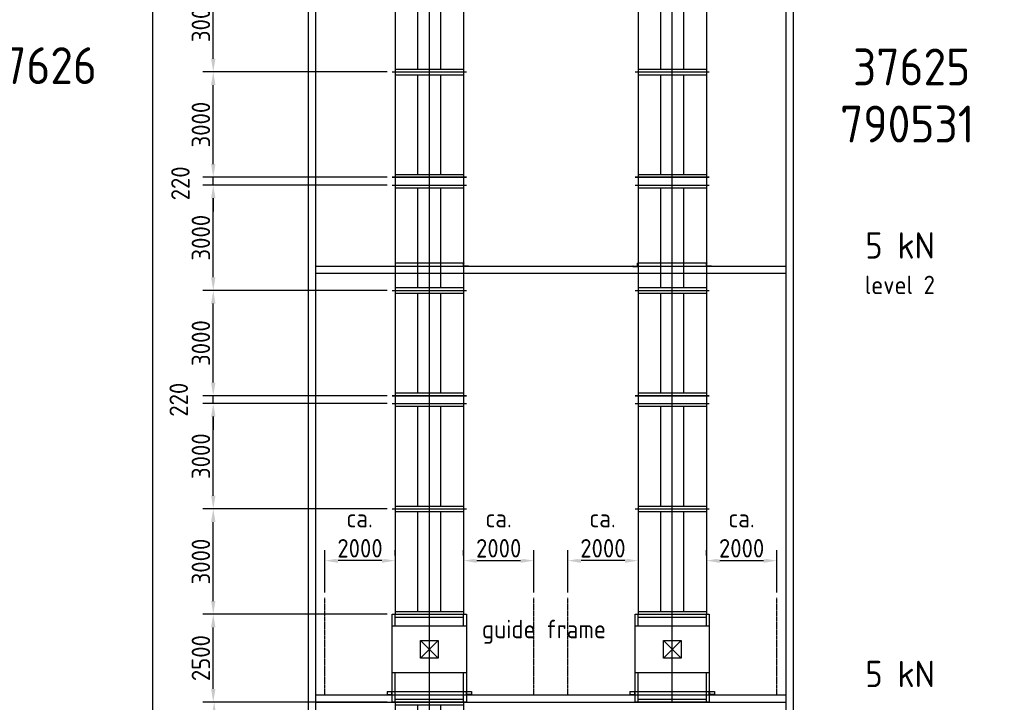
# Model space of a CAD drawing. Header units: millimetres. Extents: x -34725 to 178350, y -13707 to 126150.
# Tile 212 of 256: x 31008 to 59055, y 37303 to 56738. Entities that reach past the tile are written whole.
import ezdxf

# ---------------------------------------------------------------- set-up
doc = ezdxf.new("R2010")
doc.units = ezdxf.units.MM
for name, pattern in [('AM_ISO08W050', [18, 12, -1.5, 3, -1.5]), ('AM_ISO08W050x2', [9, 6, -0.75, 1.5, -0.75]), ('GEN7', [13.75, 10, -1.25, 1.25, -1.25])]:
    doc.linetypes.add(name, pattern=pattern)
doc.layers.get('0').update_dxf_attribs({"linetype": 'CONTINUOUS'})
doc.layers.get('Defpoints').update_dxf_attribs({"linetype": 'CONTINUOUS'})
doc.layers.add('7', color=4, linetype='GEN7')
for name, color, linetype, lineweight in [('AM_0', 7, 'CONTINUOUS', 50), ('AM_4', 3, 'CONTINUOUS', 25), ('AM_5', 3, 'CONTINUOUS', 25), ('AM_6', 2, 'CONTINUOUS', 35), ('AM_7', 4, 'AM_ISO08W050', 25)]:
    doc.layers.add(name, color=color, linetype=linetype, lineweight=lineweight)
doc.styles.get("Standard").update_dxf_attribs({"font": 'isocp.shx'})
doc.dimstyles.new('AM_ISO', dxfattribs={"dimtxt": 3.5, "dimasz": 2.5, "dimexe": 2, "dimexo": 1, "dimgap": 0.6, "dimtad": 1, "dimdsep": 46, "dimtxsty": 'Standard', "dimcen": 0, "dimclrd": 256, "dimclre": 256, "dimclrt": 2, "dimadec": 0, "dimazin": 2, "dimtp": 0.1, "dimtm": 0.1, "dimtfac": 0.71, "dimtmove": 0, "dimatfit": 3, "dimfxl": 1, "dimtfill": 1, "dimtfillclr": 256, "dimlwd": -1, "dimlwe": -1, "dimarcsym": 0})

# ---------------------------------------------------------------- blocks, each defined once
blk = doc.blocks.new('Montageschlot_2')
for p, q in [((-1055, 0), (-1055, 2500)), ((-1055, 2500), (1055, 2500)), ((-975, 2170), (-975, 2500)), ((-975, 2420), (975, 2420)), ((975, 2170), (975, 2500)), ((1055, 2500), (1055, 0)), ((-1055, 2170), (1055, 2170)), ((-250, 1250), (-250, 1750)), ((-250, 1750), (250, 1750)), ((250, 1750), (250, 1250)), ((250, 1250), (-250, 1250)), ((1055, 830), (-1055, 830)), ((-975, 0), (-975, 830)), ((975, 0), (975, 830)), ((1055, 0), (-1055, 0)), ((-975, 80), (975, 80))]:
    blk.add_line(p, q)
at = {"layer": '7'}
blk.add_line((0, 0), (0, 2500), dxfattribs=at)
at = {"layer": 'AM_4'}
for p, q in [((-250, 1250), (250, 1750)), ((250, 1250), (-250, 1750))]:
    blk.add_line(p, q, dxfattribs=at)
blk = doc.blocks.new('Schlot_6220_2')
for p, q in [((1055, 6220), (-1055, 6220)), ((-975, 6220), (-975, 0)), ((975, 6220), (975, 0)), ((-1055, 6000), (1055, 6000)), ((-975, 5920), (975, 5920)), ((-325, 3080), (-325, 5920)), ((325, 3080), (325, 5920)), ((-1055, 3000), (1055, 3000)), ((-975, 3080), (975, 3080)), ((-975, 2920), (975, 2920)), ((-324, 80), (-324, 2920)), ((326, 80), (326, 2920)), ((-1055, 0), (1055, 0)), ((-975, 80), (975, 80))]:
    blk.add_line(p, q)
at = {"layer": '7'}
blk.add_line((0, 0), (0, 6220), dxfattribs=at)
blk = doc.blocks.new('L150x100x12')
for p, q in [((-150, 0), (-150, 5.5)), ((-150, 0), (0, 0)), ((-143.5, 12), (-24.5, 12)), ((-12, 24.5), (-12, 93.5)), ((0, 100), (-5.5, 100)), ((0, 0), (0, 100))]:
    blk.add_line(p, q)
for centre, radius, start, end in [((-143.5, 5.5), 6.5, 90, 180), ((-24.5, 24.5), 12.5, 270, 0), ((-5.5, 93.5), 6.5, 90, 180)]:
    blk.add_arc(centre, radius, start, end)
blk = doc.blocks.new('*D59')
at = {"layer": 'AM_5', "transparency": 16777216}
for p, q in [((38287, 115411), (34491, 115411)), ((34791, 115036), (34791, 27986)), ((41252, 27611), (34491, 27611))]:
    blk.add_line(p, q, dxfattribs=at)
for points in [[(34728, 115036), (34853, 115036), (34791, 115411)], [(34728, 27986), (34853, 27986), (34791, 27611)]]:
    blk.add_solid(points, dxfattribs=at)
at = {"layer": 'Defpoints', "color": 0, "transparency": 16777216}
for p in [(38437, 115411), (34791, 27611), (41402, 27611)]:
    blk.add_point(p, dxfattribs=at)
at = {"layer": 'AM_5', "color": 3, "transparency": 16777216, "insert": (34326, 71511), "char_height": 750, "attachment_point": 5, "rotation": 90, "bg_fill": 3, "box_fill_scale": 1.1, "bg_fill_color": 256, "bg_fill_true_color": 13158600, "bg_fill_transparency": 0}
blk.add_mtext('C - C = 87800', dxfattribs=at)
blk = doc.blocks.new('*D73')
at = {"layer": 'AM_5', "transparency": 16777216}
for p, q in [((39702, 40428), (39702, 41636)), ((41702, 41486), (41702, 41636)), ((41327, 41336), (40077, 41336))]:
    blk.add_line(p, q, dxfattribs=at)
for points in [[(40077, 41398), (40077, 41273), (39702, 41336)], [(41327, 41398), (41327, 41273), (41702, 41336)]]:
    blk.add_solid(points, dxfattribs=at)
at = {"layer": 'Defpoints', "color": 0, "transparency": 16777216}
for p in [(39702, 41336), (41702, 41336), (39702, 40278)]:
    blk.add_point(p, dxfattribs=at)
at = {"layer": 'AM_5', "color": 2, "transparency": 16777216, "insert": (40702, 41688), "char_height": 525, "attachment_point": 5, "bg_fill": 3, "box_fill_scale": 1.1, "bg_fill_color": 256, "bg_fill_true_color": 13158600, "bg_fill_transparency": 0}
blk.add_mtext('2000', dxfattribs=at)
blk = doc.blocks.new('*D74')
at = {"layer": 'AM_5', "transparency": 16777216}
for p, q in [((43652, 41486), (43652, 41636)), ((45652, 40428), (45652, 41636)), ((44027, 41336), (45277, 41336))]:
    blk.add_line(p, q, dxfattribs=at)
for points in [[(44027, 41398), (44027, 41273), (43652, 41336)], [(45277, 41398), (45277, 41273), (45652, 41336)]]:
    blk.add_solid(points, dxfattribs=at)
at = {"layer": 'Defpoints', "color": 0, "transparency": 16777216}
for p in [(43652, 41336), (45652, 41336), (45652, 40278)]:
    blk.add_point(p, dxfattribs=at)
at = {"layer": 'AM_5', "color": 2, "transparency": 16777216, "insert": (44652, 41688), "char_height": 525, "attachment_point": 5, "bg_fill": 3, "box_fill_scale": 1.1, "bg_fill_color": 256, "bg_fill_true_color": 13158600, "bg_fill_transparency": 0}
blk.add_mtext('2000', dxfattribs=at)
blk = doc.blocks.new('*D75')
at = {"layer": 'AM_5', "transparency": 16777216}
for p, q in [((46622, 40428), (46622, 41636)), ((48247, 41336), (46997, 41336)), ((48622, 41186), (48622, 41036))]:
    blk.add_line(p, q, dxfattribs=at)
for points in [[(46997, 41398), (46997, 41273), (46622, 41336)], [(48247, 41398), (48247, 41273), (48622, 41336)]]:
    blk.add_solid(points, dxfattribs=at)
at = {"layer": 'Defpoints', "color": 0, "transparency": 16777216}
for p in [(46622, 41336), (48622, 41336), (46622, 40278)]:
    blk.add_point(p, dxfattribs=at)
at = {"layer": 'AM_5', "color": 2, "transparency": 16777216, "insert": (47622, 41688), "char_height": 525, "attachment_point": 5, "bg_fill": 3, "box_fill_scale": 1.1, "bg_fill_color": 256, "bg_fill_true_color": 13158600, "bg_fill_transparency": 0}
blk.add_mtext('2000', dxfattribs=at)
blk = doc.blocks.new('*D76')
at = {"layer": 'AM_5', "transparency": 16777216}
for p, q in [((50572, 41486), (50572, 41636)), ((52572, 40428), (52572, 41636)), ((50947, 41336), (52197, 41336))]:
    blk.add_line(p, q, dxfattribs=at)
for points in [[(50947, 41398), (50947, 41273), (50572, 41336)], [(52197, 41398), (52197, 41273), (52572, 41336)]]:
    blk.add_solid(points, dxfattribs=at)
at = {"layer": 'Defpoints', "color": 0, "transparency": 16777216}
for p in [(50572, 41336), (52572, 41336), (52572, 40278)]:
    blk.add_point(p, dxfattribs=at)
at = {"layer": 'AM_5', "color": 2, "transparency": 16777216, "insert": (51572, 41688), "char_height": 525, "attachment_point": 5, "bg_fill": 3, "box_fill_scale": 1.1, "bg_fill_color": 256, "bg_fill_true_color": 13158600, "bg_fill_transparency": 0}
blk.add_mtext('2000', dxfattribs=at)
blk = doc.blocks.new('*D88')
at = {"layer": 'AM_5', "transparency": 16777216}
for p, q in [((41472, 39811), (36221, 39811)), ((36521, 37686), (36521, 39436)), ((41472, 37311), (36221, 37311))]:
    blk.add_line(p, q, dxfattribs=at)
for points in [[(36459, 39436), (36584, 39436), (36521, 39811)], [(36459, 37686), (36584, 37686), (36521, 37311)]]:
    blk.add_solid(points, dxfattribs=at)
at = {"layer": 'Defpoints', "color": 0, "transparency": 16777216}
for p in [(36521, 39811), (41622, 39811), (41622, 37311)]:
    blk.add_point(p, dxfattribs=at)
at = {"layer": 'AM_5', "color": 2, "transparency": 16777216, "insert": (36169, 38561), "char_height": 525, "attachment_point": 5, "rotation": 90, "bg_fill": 3, "box_fill_scale": 1.1, "bg_fill_color": 256, "bg_fill_true_color": 13158600, "bg_fill_transparency": 0}
blk.add_mtext('2500', dxfattribs=at)
blk = doc.blocks.new('*D89')
at = {"layer": 'AM_5', "transparency": 16777216}
for p, q in [((41472, 42811), (36221, 42811)), ((36521, 40186), (36521, 42436)), ((41472, 39811), (36221, 39811))]:
    blk.add_line(p, q, dxfattribs=at)
for points in [[(36459, 42436), (36584, 42436), (36521, 42811)], [(36459, 40186), (36584, 40186), (36521, 39811)]]:
    blk.add_solid(points, dxfattribs=at)
at = {"layer": 'Defpoints', "color": 0, "transparency": 16777216}
for p in [(36521, 42811), (41622, 42811), (41622, 39811)]:
    blk.add_point(p, dxfattribs=at)
at = {"layer": 'AM_5', "color": 2, "transparency": 16777216, "insert": (36169, 41311), "char_height": 525, "attachment_point": 5, "rotation": 90, "bg_fill": 3, "box_fill_scale": 1.1, "bg_fill_color": 256, "bg_fill_true_color": 13158600, "bg_fill_transparency": 0}
blk.add_mtext('3000', dxfattribs=at)
blk = doc.blocks.new('*D90')
at = {"layer": 'AM_5', "transparency": 16777216}
for p, q in [((41472, 45811), (36221, 45811)), ((36521, 43186), (36521, 45436)), ((41472, 42811), (36221, 42811))]:
    blk.add_line(p, q, dxfattribs=at)
for points in [[(36459, 45436), (36584, 45436), (36521, 45811)], [(36459, 43186), (36584, 43186), (36521, 42811)]]:
    blk.add_solid(points, dxfattribs=at)
at = {"layer": 'Defpoints', "color": 0, "transparency": 16777216}
for p in [(36521, 45811), (41622, 45811), (41622, 42811)]:
    blk.add_point(p, dxfattribs=at)
at = {"layer": 'AM_5', "color": 2, "transparency": 16777216, "insert": (36169, 44311), "char_height": 525, "attachment_point": 5, "rotation": 90, "bg_fill": 3, "box_fill_scale": 1.1, "bg_fill_color": 256, "bg_fill_true_color": 13158600, "bg_fill_transparency": 0}
blk.add_mtext('3000', dxfattribs=at)
blk = doc.blocks.new('*D91')
at = {"layer": 'AM_5', "transparency": 16777216}
for p, q in [((36521, 46406), (36521, 46781)), ((41472, 46031), (36221, 46031)), ((36521, 45811), (36521, 46031)), ((41472, 45811), (36221, 45811)), ((36521, 45436), (36521, 45061))]:
    blk.add_line(p, q, dxfattribs=at)
for points in [[(36459, 46406), (36584, 46406), (36521, 46031)], [(36459, 45436), (36584, 45436), (36521, 45811)]]:
    blk.add_solid(points, dxfattribs=at)
at = {"layer": 'Defpoints', "color": 0, "transparency": 16777216}
for p in [(36521, 46031), (41622, 46031), (41622, 45811)]:
    blk.add_point(p, dxfattribs=at)
at = {"layer": 'AM_5', "color": 2, "transparency": 16777216, "insert": (35537, 45918), "char_height": 525, "attachment_point": 5, "rotation": 90, "bg_fill": 3, "box_fill_scale": 1.1, "bg_fill_color": 256, "bg_fill_true_color": 13158600, "bg_fill_transparency": 0}
blk.add_mtext('220', dxfattribs=at)
blk = doc.blocks.new('*D92')
at = {"layer": 'AM_5', "transparency": 16777216}
for p, q in [((41472, 49031), (36221, 49031)), ((36521, 46406), (36521, 48656)), ((41472, 46031), (36221, 46031))]:
    blk.add_line(p, q, dxfattribs=at)
for points in [[(36459, 48656), (36584, 48656), (36521, 49031)], [(36459, 46406), (36584, 46406), (36521, 46031)]]:
    blk.add_solid(points, dxfattribs=at)
at = {"layer": 'Defpoints', "color": 0, "transparency": 16777216}
for p in [(36521, 49031), (41622, 49031), (41622, 46031)]:
    blk.add_point(p, dxfattribs=at)
at = {"layer": 'AM_5', "color": 2, "transparency": 16777216, "insert": (36169, 47531), "char_height": 525, "attachment_point": 5, "rotation": 90, "bg_fill": 3, "box_fill_scale": 1.1, "bg_fill_color": 256, "bg_fill_true_color": 13158600, "bg_fill_transparency": 0}
blk.add_mtext('3000', dxfattribs=at)
blk = doc.blocks.new('*D93')
at = {"layer": 'AM_5', "transparency": 16777216}
for p, q in [((41472, 52031), (36221, 52031)), ((36521, 49406), (36521, 51656)), ((41472, 49031), (36221, 49031))]:
    blk.add_line(p, q, dxfattribs=at)
for points in [[(36459, 51656), (36584, 51656), (36521, 52031)], [(36459, 49406), (36584, 49406), (36521, 49031)]]:
    blk.add_solid(points, dxfattribs=at)
at = {"layer": 'Defpoints', "color": 0, "transparency": 16777216}
for p in [(36521, 52031), (41622, 52031), (41622, 49031)]:
    blk.add_point(p, dxfattribs=at)
at = {"layer": 'AM_5', "color": 2, "transparency": 16777216, "insert": (36169, 50531), "char_height": 525, "attachment_point": 5, "rotation": 90, "bg_fill": 3, "box_fill_scale": 1.1, "bg_fill_color": 256, "bg_fill_true_color": 13158600, "bg_fill_transparency": 0}
blk.add_mtext('3000', dxfattribs=at)
blk = doc.blocks.new('*D94')
at = {"layer": 'AM_5', "transparency": 16777216}
for p, q in [((36521, 52626), (36521, 53001)), ((41472, 52251), (36221, 52251)), ((36521, 52031), (36521, 52251)), ((41472, 52031), (36221, 52031)), ((36521, 51656), (36521, 51281))]:
    blk.add_line(p, q, dxfattribs=at)
for points in [[(36459, 52626), (36584, 52626), (36521, 52251)], [(36459, 51656), (36584, 51656), (36521, 52031)]]:
    blk.add_solid(points, dxfattribs=at)
at = {"layer": 'Defpoints', "color": 0, "transparency": 16777216}
for p in [(36521, 52251), (41622, 52251), (41622, 52031)]:
    blk.add_point(p, dxfattribs=at)
at = {"layer": 'AM_5', "color": 2, "transparency": 16777216, "insert": (35585, 52078), "char_height": 525, "attachment_point": 5, "rotation": 90, "bg_fill": 3, "box_fill_scale": 1.1, "bg_fill_color": 256, "bg_fill_true_color": 13158600, "bg_fill_transparency": 0}
blk.add_mtext('220', dxfattribs=at)
blk = doc.blocks.new('*D118')
at = {"layer": 'AM_5', "transparency": 16777216}
for p, q in [((41472, 58251), (36221, 58251)), ((36521, 55626), (36521, 57876)), ((41472, 55251), (36221, 55251))]:
    blk.add_line(p, q, dxfattribs=at)
for points in [[(36459, 57876), (36584, 57876), (36521, 58251)], [(36459, 55626), (36584, 55626), (36521, 55251)]]:
    blk.add_solid(points, dxfattribs=at)
at = {"layer": 'Defpoints', "color": 0, "transparency": 16777216}
for p in [(36521, 58251), (41622, 58251), (41622, 55251)]:
    blk.add_point(p, dxfattribs=at)
at = {"layer": 'AM_5', "color": 2, "transparency": 16777216, "insert": (36169, 56751), "char_height": 525, "attachment_point": 5, "rotation": 90, "bg_fill": 3, "box_fill_scale": 1.1, "bg_fill_color": 256, "bg_fill_true_color": 13158600, "bg_fill_transparency": 0}
blk.add_mtext('3000', dxfattribs=at)
blk = doc.blocks.new('*D119')
at = {"layer": 'AM_5', "transparency": 16777216}
for p, q in [((41472, 55251), (36221, 55251)), ((36521, 52626), (36521, 54876)), ((41472, 52251), (36221, 52251))]:
    blk.add_line(p, q, dxfattribs=at)
for points in [[(36459, 54876), (36584, 54876), (36521, 55251)], [(36459, 52626), (36584, 52626), (36521, 52251)]]:
    blk.add_solid(points, dxfattribs=at)
at = {"layer": 'Defpoints', "color": 0, "transparency": 16777216}
for p in [(36521, 55251), (41622, 55251), (41622, 52251)]:
    blk.add_point(p, dxfattribs=at)
at = {"layer": 'AM_5', "color": 2, "transparency": 16777216, "insert": (36169, 53751), "char_height": 525, "attachment_point": 5, "rotation": 90, "bg_fill": 3, "box_fill_scale": 1.1, "bg_fill_color": 256, "bg_fill_true_color": 13158600, "bg_fill_transparency": 0}
blk.add_mtext('3000', dxfattribs=at)
blk = doc.blocks.new('SchlotL_5180_2')
for p, q in [((-1055, 0), (1055, 0)), ((-975, 0), (-975, -5180)), ((975, 0), (975, -5180)), ((-975, -80), (975, -80)), ((-325, -2510), (-325, -80)), ((325, -2510), (325, -80)), ((-975, -2510), (975, -2510)), ((-1055, -2590), (1055, -2590)), ((-975, -2670), (975, -2670)), ((-325, -2670), (-325, -5100)), ((325, -2670), (325, -5100)), ((-1055, -5180), (1055, -5180)), ((-975, -5100), (975, -5100))]:
    blk.add_line(p, q)
at = {"layer": '7'}
blk.add_line((0, -5180), (0, 0), dxfattribs=at)
blk = doc.blocks.new('*D129')
at = {"layer": 'AM_5', "transparency": 16777216}
for p, q in [((41472, 37311), (36246, 37311)), ((36546, 35096), (36546, 36936)), ((41472, 34721), (36246, 34721))]:
    blk.add_line(p, q, dxfattribs=at)
for points in [[(36483, 36936), (36608, 36936), (36546, 37311)], [(36483, 35096), (36608, 35096), (36546, 34721)]]:
    blk.add_solid(points, dxfattribs=at)
at = {"layer": 'Defpoints', "color": 0, "transparency": 16777216}
for p in [(36546, 37311), (41622, 37311), (41622, 34721)]:
    blk.add_point(p, dxfattribs=at)
at = {"layer": 'AM_5', "color": 2, "transparency": 16777216, "insert": (36193, 36016), "char_height": 525, "attachment_point": 5, "rotation": 90, "bg_fill": 3, "box_fill_scale": 1.1, "bg_fill_color": 256, "bg_fill_true_color": 13158600, "bg_fill_transparency": 0}
blk.add_mtext('2590', dxfattribs=at)

msp = doc.modelspace()

# ---------------------------------------------------------------- linework, layer by layer
at = {"layer": 'AM_4'}
for p, q in [((39236.896, 26161.467), (39236.896, 113711.467)), ((39436.896, 113711.467), (39436.896, 26161.467)), ((52836.896, 26161.467), (52836.896, 113711.467)), ((53036.896, 113711.467), (53036.896, 26161.467)), ((52836.896, 49711.467), (39436.896, 49711.467)), ((41701.896, 49811.467), (43651.896, 49811.467)), ((43651.896, 49711.467), (41701.896, 49711.467)), ((48621.896, 49811.467), (50571.896, 49811.467)), ((50571.896, 49711.467), (48621.896, 49711.467)), ((52836.896, 49511.467), (39436.896, 49511.467)), ((43881.896, 37611.467), (43881.896, 37511.467)), ((43881.896, 37611.467), (43881.896, 37511.467)), ((48391.896, 37611.467), (50801.896, 37611.467)), ((48391.896, 37611.467), (48391.896, 37511.467)), ((50801.896, 37611.467), (50801.896, 37511.467)), ((50801.896, 37611.467), (50801.896, 37511.467)), ((39436.896, 37511.467), (52836.896, 37511.467)), ((39436.896, 37311.467), (52836.896, 37311.467)), ((48391.896, 37511.467), (50801.896, 37511.467))]:
    msp.add_line(p, q, dxfattribs=at)
at = {"layer": 'AM_5'}
for points in [[(53654.641, 49711.467, 0, 376.521, 0), (54779.641, 49711.467, 0, 0, 0), (57327.268, 49711.467, 0, 0, 0)], [(53654.641, 37511.467, 0, 376.521, 0), (54779.641, 37511.467, 0, 0, 0), (57327.268, 37511.467, 0, 0, 0)]]:
    msp.add_lwpolyline(points, format="xyseb", dxfattribs=at)
at = {"layer": 'AM_7', "linetype": 'AM_ISO08W050x2'}
for p, q in [((45651.896, 37511.467), (45651.896, 40278.212)), ((46621.896, 37511.467), (46621.896, 40278.212)), ((52571.896, 37511.467), (52571.896, 40278.212))]:
    msp.add_line(p, q, dxfattribs=at)

# ---------------------------------------------------------------- block references
at = {"layer": 'AM_4'}
for name, p in [('Schlot_6220_2', (49596.896, 52251.467)), ('Schlot_6220_2', (42676.896, 46031.467)), ('Schlot_6220_2', (49596.896, 46031.467)), ('L150x100x12', (48621.896, 49711.467)), ('Schlot_6220_2', (42676.896, 39811.467)), ('Schlot_6220_2', (49596.896, 39811.467)), ('Montageschlot_2', (42676.896, 37311.467)), ('Montageschlot_2', (49596.896, 37311.467)), ('L150x100x12', (41621.896, 37511.467)), ('L150x100x12', (48541.896, 37511.467))]:
    msp.add_blockref(name, p, dxfattribs=at)
at = {"layer": 'AM_4', "xscale": -1}
for p in [(43651.896, 49711.467), (50571.896, 49711.467), (43731.896, 37511.467), (50651.896, 37511.467)]:
    msp.add_blockref('L150x100x12', p, dxfattribs=at)

# ---------------------------------------------------------------- texts
at = {"layer": 'AM_0'}
for s, height, p in [('37625', 1050, (54746.166, 54867.605)), ('790531', 1050, (54377.902, 53241.665)), ('5 kN', 750, (55095.793, 49934.741)), ('5 kN', 750, (55095.793, 37734.741))]:
    msp.add_text(s, height=height, dxfattribs=at).set_placement(p)
at = {"layer": 'AM_6', "color": 2}
for s, p in [('level 2', (55079.056, 48924.611)), ('ca.', (44274.456, 42284.148)), ('ca.', (47235.77, 42284.148)), ('ca.', (51194.456, 42284.148)), ('guide frame', (44174.936, 39126.493))]:
    msp.add_text(s, height=525, dxfattribs=at).set_placement(p)

# ---------------------------------------------------------------- next in the draw order: dimensions: what is measured, and where the dimension line sits
at = {"layer": 'AM_5'}
dim = msp.add_linear_dim(base=(34790.58, 27611.467), p1=(38436.896, 115411.467), p2=(41401.896, 27611.467), angle=270, text='C - C = <>', dimstyle='AM_ISO', override={"dimscale": 150, "dimtxt": 5, "dimclrt": 7}, dxfattribs=at)
dim.commit()
dim.dimension.update_dxf_attribs({"geometry": '*D59', "text_midpoint": (34325.58, 71511.467)})
for base, p1, p2, picture, middle in [((45651.896, 41335.733), (43651.896, 41335.733), (45651.896, 40278.212), '*D74', (44651.896, 41688.285)), ((52571.896, 41335.733), (50571.896, 41335.733), (52571.896, 40278.212), '*D76', (51571.896, 41688.285))]:
    dim = msp.add_linear_dim(base=base, p1=p1, p2=p2, dimstyle='AM_ISO', override={"dimscale": 150}, dxfattribs=at)
    dim.commit()
    dim.dimension.update_dxf_attribs({"geometry": picture, "text_midpoint": middle})
dim = msp.add_linear_dim(base=(46621.896, 41335.733), p1=(48621.896, 41335.733), p2=(46621.896, 40278.212), angle=180, dimstyle='AM_ISO', override={"dimscale": 150}, dxfattribs=at)
dim.commit()
dim.dimension.update_dxf_attribs({"geometry": '*D75', "text_midpoint": (47621.896, 41688.285)})

# ---------------------------------------------------------------- next in the draw order: linework, layer by layer
at = {"layer": 'AM_7', "linetype": 'AM_ISO08W050x2'}
msp.add_line((39701.896, 37511.467), (39701.896, 40278.212), dxfattribs=at)

# ---------------------------------------------------------------- next in the draw order: texts
at = {"layer": 'AM_0'}
msp.add_text('37626', height=1050, dxfattribs=at).set_placement((29872.444, 54905.722))
at = {"layer": 'AM_6', "color": 2}
msp.add_text('ca.', height=525, dxfattribs=at).set_placement((40315.77, 42284.148))

# ---------------------------------------------------------------- next in the draw order: dimensions: what is measured, and where the dimension line sits
at = {"layer": 'AM_5'}
dim = msp.add_linear_dim(base=(36521.483, 58251.467), p1=(41621.896, 55251.467), p2=(41621.896, 58251.467), angle=270, dimstyle='AM_ISO', override={"dimscale": 150, "dimdec": 0}, dxfattribs=at)
dim.commit()
dim.dimension.update_dxf_attribs({"geometry": '*D118', "text_midpoint": (36168.983, 56751.467)})

# ---------------------------------------------------------------- next in the draw order: dimensions: what is measured, and where the dimension line sits
for base, p1, p2, angle, override, picture, middle in [((39701.896, 41335.733), (41701.896, 41335.733), (39701.896, 40278.212), 180, {"dimscale": 150}, '*D73', (40701.896, 41688.285)), ((36521.483, 39811.467), (41621.896, 37311.467), (41621.896, 39811.467), 270, {"dimscale": 150, "dimdec": 0}, '*D88', (36168.932, 38561.467))]:
    dim = msp.add_linear_dim(base=base, p1=p1, p2=p2, angle=angle, dimstyle='AM_ISO', override=override, dxfattribs=at)
    dim.commit()
    dim.dimension.update_dxf_attribs({"geometry": picture, "text_midpoint": middle})

# ---------------------------------------------------------------- next in the draw order: linework, layer by layer
at = {"layer": 'AM_4'}
for p, q in [((41471.896, 37611.467), (43881.896, 37611.467)), ((41471.896, 37611.467), (41471.896, 37511.467)), ((41471.896, 37511.467), (43881.896, 37511.467))]:
    msp.add_line(p, q, dxfattribs=at)

# ---------------------------------------------------------------- next in the draw order: block references
msp.add_blockref('SchlotL_5180_2', (42676.896, 37311.467), dxfattribs=at)

# ---------------------------------------------------------------- next in the draw order: dimensions: what is measured, and where the dimension line sits
at = {"layer": 'AM_5'}
dim = msp.add_linear_dim(base=(36521.483, 42811.467), p1=(41621.896, 39811.467), p2=(41621.896, 42811.467), angle=270, dimstyle='AM_ISO', override={"dimscale": 150, "dimdec": 0}, dxfattribs=at)
dim.commit()
dim.dimension.update_dxf_attribs({"geometry": '*D89', "text_midpoint": (36168.983, 41311.467)})

# ---------------------------------------------------------------- next in the draw order: dimensions: what is measured, and where the dimension line sits
for base, p1, p2, override, picture, middle in [((36521.483, 45811.467), (41621.896, 42811.467), (41621.896, 45811.467), {"dimscale": 150, "dimdec": 0}, '*D90', (36168.983, 44311.467)), ((36545.576, 37311.467), (41621.896, 34721.467), (41621.896, 37311.467), {"dimscale": 150}, '*D129', (36193.025, 36016.467))]:
    dim = msp.add_linear_dim(base=base, p1=p1, p2=p2, angle=270, dimstyle='AM_ISO', override=override, dxfattribs=at)
    dim.commit()
    dim.dimension.update_dxf_attribs({"geometry": picture, "text_midpoint": middle})

# ---------------------------------------------------------------- next in the draw order: dimensions: what is measured, and where the dimension line sits
dim = msp.add_linear_dim(base=(36521.483, 46031.467), p1=(41621.896, 45811.467), p2=(41621.896, 46031.467), angle=270, dimstyle='AM_ISO', override={"dimscale": 150, "dimdec": 0, "dimtmove": 2}, dxfattribs=at)
dim.commit()
dim.dimension.update_dxf_attribs({"geometry": '*D91', "text_midpoint": (35537.038, 45918.49), "dimtype": 160})

# ---------------------------------------------------------------- next in the draw order: dimensions: what is measured, and where the dimension line sits
dim = msp.add_linear_dim(base=(36521.483, 49031.467), p1=(41621.896, 46031.467), p2=(41621.896, 49031.467), angle=270, dimstyle='AM_ISO', override={"dimscale": 150, "dimdec": 0}, dxfattribs=at)
dim.commit()
dim.dimension.update_dxf_attribs({"geometry": '*D92', "text_midpoint": (36168.983, 47531.467)})

# ---------------------------------------------------------------- next in the draw order: dimensions: what is measured, and where the dimension line sits
dim = msp.add_linear_dim(base=(36521.483, 52031.467), p1=(41621.896, 49031.467), p2=(41621.896, 52031.467), angle=270, dimstyle='AM_ISO', override={"dimscale": 150, "dimdec": 0}, dxfattribs=at)
dim.commit()
dim.dimension.update_dxf_attribs({"geometry": '*D93', "text_midpoint": (36168.983, 50531.467)})

# ---------------------------------------------------------------- next in the draw order: dimensions: what is measured, and where the dimension line sits
dim = msp.add_linear_dim(base=(36521.483, 52251.467), p1=(41621.896, 52031.467), p2=(41621.896, 52251.467), angle=270, dimstyle='AM_ISO', override={"dimscale": 150, "dimdec": 0, "dimtmove": 2}, dxfattribs=at)
dim.commit()
dim.dimension.update_dxf_attribs({"geometry": '*D94', "text_midpoint": (35585.434, 52078.45), "dimtype": 160})

# ---------------------------------------------------------------- next in the draw order: dimensions: what is measured, and where the dimension line sits
dim = msp.add_linear_dim(base=(36521.483, 55251.467), p1=(41621.896, 52251.467), p2=(41621.896, 55251.467), angle=270, dimstyle='AM_ISO', override={"dimscale": 150, "dimdec": 0}, dxfattribs=at)
dim.commit()
dim.dimension.update_dxf_attribs({"geometry": '*D119', "text_midpoint": (36168.983, 53751.467)})

# ---------------------------------------------------------------- next in the draw order: block references
at = {"layer": 'AM_4'}
msp.add_blockref('Schlot_6220_2', (42676.896, 52251.467), dxfattribs=at)

doc.saveas('drawing.dxf')
